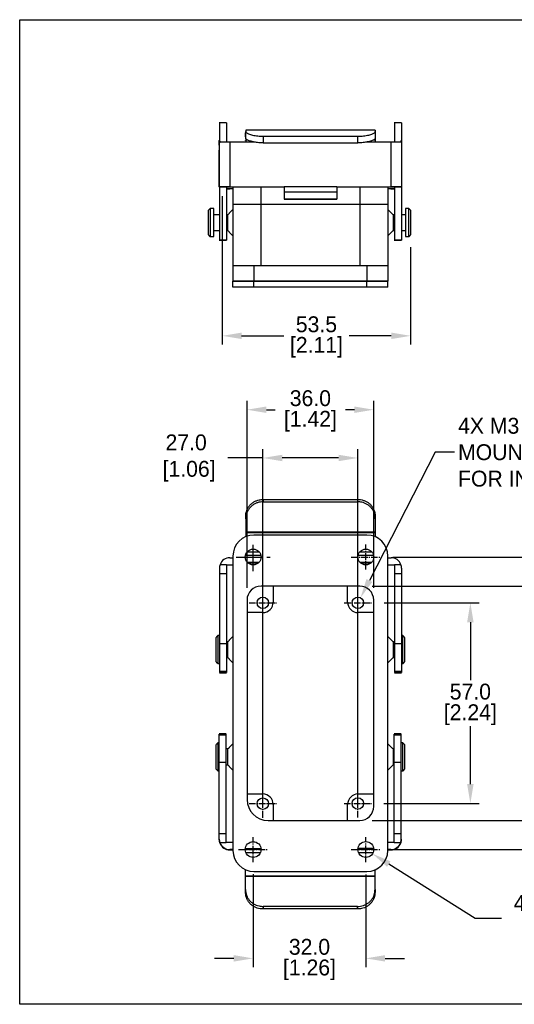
# Model space of a CAD drawing. Header units: inches. Extents: x 0 to 432, y 0 to 279.
# Tile 1 of 3: x 0 to 141, y 0 to 279. Entities that reach past the tile are written whole.
import ezdxf

# ---------------------------------------------------------------- set-up
doc = ezdxf.new("R2010")
doc.units = ezdxf.units.IN
doc.header["$LTSCALE"] = 10
doc.header["$MEASUREMENT"] = 0
doc.linetypes.add('CENTER2', pattern=[1.125, 0.75, -0.125, 0.125, -0.125])
doc.layers.add('Centerline', color=40, linetype='CENTER2')
doc.layers.add('DIM', color=140, linetype='Continuous')
doc.dimstyles.get("Standard").update_dxf_attribs({"dimtxt": 4.5, "dimasz": 5.5, "dimexe": 2.5, "dimexo": 3.5, "dimgap": 1, "dimtad": 0, "dimtih": 1, "dimtoh": 1, "dimdec": 1, "dimzin": 0, "dimdsep": 46, "dimtxsty": 'Standard', "dimcen": 0, "dimadec": 0, "dimazin": 0, "dimtfac": 1, "dimtdec": 1, "dimtofl": 0, "dimtmove": 0, "dimatfit": 3, "dimfxl": 0, "dimtolj": 1, "dimtzin": 0, "dimarcsym": 0})

# ---------------------------------------------------------------- blocks, each defined once
blk = doc.blocks.new('*D0')
at = {"layer": 'Defpoints', "color": 0}
for p in [(96.42, 45.12), (100.21, 42.73)]:
    blk.add_point(p, dxfattribs=at)
at = {"layer": 'DIM', "color": 0, "lineweight": -2}
for p, q in [((129.36, 24.32), (104.86, 39.8)), ((136.86, 24.32), (129.36, 24.32))]:
    blk.add_line(p, q, dxfattribs=at)
at = {"layer": 'DIM', "color": 0}
blk.add_solid([(105.35, 40.57), (104.37, 39.02), (100.21, 42.73)], dxfattribs=at)
at = {"layer": 'DIM', "color": 0, "insert": (151.36, 24.32), "char_height": 4.5, "attachment_point": 5}
blk.add_mtext('\\A1;4X ∅4.5\\P [∅0.18]', dxfattribs=at)
blk = doc.blocks.new('*D1')
at = {"layer": 'Defpoints', "color": 0}
for p in [(96.82, 115.37), (95.34, 112.49)]:
    blk.add_point(p, dxfattribs=at)
at = {"layer": 'DIM', "color": 0, "lineweight": -2}
for p, q in [((118.03, 156.64), (99.33, 120.26)), ((123.53, 156.64), (118.03, 156.64))]:
    blk.add_line(p, q, dxfattribs=at)
at = {"layer": 'DIM', "color": 0}
blk.add_solid([(98.52, 120.68), (100.15, 119.84), (96.82, 115.37)], dxfattribs=at)
at = {"layer": 'DIM', "color": 0, "insert": (124.53, 156.64), "char_height": 4.5, "attachment_point": 4}
blk.add_mtext('\\A1;4X M3\\PMOUNTING HOLES\\PFOR INSERT', dxfattribs=at)
blk = doc.blocks.new('*D2')
at = {"layer": 'Defpoints', "color": 0}
for p in [(64.58, 168.72), (64.58, 114.69), (100.58, 114.69)]:
    blk.add_point(p, dxfattribs=at)
at = {"layer": 'DIM', "color": 0, "lineweight": -2}
for p, q in [((64.58, 118.19), (64.58, 171.22)), ((100.58, 118.19), (100.58, 171.22)), ((70.08, 168.72), (72.58, 168.72)), ((95.08, 168.72), (92.58, 168.72))]:
    blk.add_line(p, q, dxfattribs=at)
at = {"layer": 'DIM', "color": 0}
for points in [[(70.08, 169.64), (70.08, 167.81), (64.58, 168.72)], [(95.08, 169.64), (95.08, 167.81), (100.58, 168.72)]]:
    blk.add_solid(points, dxfattribs=at)
at = {"layer": 'DIM', "color": 0, "char_height": 4.5, "attachment_point": 5}
for s, insert in [('\\A1;36.0', (82.58, 171.97)), ('\\A1;[1.42]', (82.58, 165.47))]:
    blk.add_mtext(s, dxfattribs=dict(at, insert=insert))
blk = doc.blocks.new('*D5')
at = {"layer": 'Defpoints', "color": 0}
for p in [(96.6, 118.66), (96.6, 52.16), (152.3, 52.16)]:
    blk.add_point(p, dxfattribs=at)
at = {"layer": 'DIM', "color": 0, "lineweight": -2}
for p, q in [((100.1, 118.66), (154.8, 118.66)), ((152.3, 113.16), (152.3, 92.41)), ((152.3, 57.66), (152.3, 78.41)), ((100.1, 52.16), (154.8, 52.16))]:
    blk.add_line(p, q, dxfattribs=at)
at = {"layer": 'DIM', "color": 0}
for points in [[(151.38, 113.16), (153.21, 113.16), (152.3, 118.66)], [(151.38, 57.66), (153.21, 57.66), (152.3, 52.16)]]:
    blk.add_solid(points, dxfattribs=at)
at = {"layer": 'DIM', "color": 0, "insert": (152.3, 85.41), "char_height": 4.5, "attachment_point": 5}
blk.add_mtext('\\A1;66.5\\P [2.62]', dxfattribs=at)
blk = doc.blocks.new('*D6')
at = {"layer": 'Defpoints', "color": 0}
for p in [(102.48, 126.93), (182.9, 126.93), (101.82, 43.93)]:
    blk.add_point(p, dxfattribs=at)
at = {"layer": 'DIM', "color": 0, "lineweight": -2}
for p, q in [((105.98, 126.93), (185.4, 126.93)), ((182.9, 121.43), (182.9, 92.43)), ((182.9, 49.43), (182.9, 78.43)), ((105.32, 43.93), (185.4, 43.93))]:
    blk.add_line(p, q, dxfattribs=at)
at = {"layer": 'DIM', "color": 0}
for points in [[(181.98, 121.43), (183.82, 121.43), (182.9, 126.93)], [(181.98, 49.43), (183.82, 49.43), (182.9, 43.93)]]:
    blk.add_solid(points, dxfattribs=at)
at = {"layer": 'DIM', "color": 0, "insert": (182.9, 85.43), "char_height": 4.5, "attachment_point": 5}
blk.add_mtext('\\A1; 83.0\\P [3.27]', dxfattribs=at)
blk = doc.blocks.new('*D7')
at = {"layer": 'Defpoints', "color": 0}
for p in [(66.32, 40.41), (98.32, 40.34), (66.32, 13.03)]:
    blk.add_point(p, dxfattribs=at)
at = {"layer": 'DIM', "color": 0, "lineweight": -2}
for p, q in [((66.32, 36.91), (66.32, 10.53)), ((98.32, 36.84), (98.32, 10.53)), ((60.82, 13.03), (55.32, 13.03)), ((103.82, 13.03), (109.32, 13.03))]:
    blk.add_line(p, q, dxfattribs=at)
at = {"layer": 'DIM', "color": 0}
for points in [[(60.82, 13.95), (60.82, 12.12), (66.32, 13.03)], [(103.82, 13.95), (103.82, 12.12), (98.32, 13.03)]]:
    blk.add_solid(points, dxfattribs=at)
at = {"layer": 'DIM', "color": 0, "char_height": 4.5, "attachment_point": 5}
for s, insert in [('\\A1;32.0', (82.32, 16.28)), ('\\A1;[1.26]', (82.32, 9.78))]:
    blk.add_mtext(s, dxfattribs=dict(at, insert=insert))
blk = doc.blocks.new('*D8')
at = {"layer": 'Defpoints', "color": 0}
for p in [(57.55, 232.85), (111.05, 218.35), (57.55, 189.69)]:
    blk.add_point(p, dxfattribs=at)
at = {"layer": 'DIM', "color": 0, "lineweight": -2}
for p, q in [((57.55, 229.35), (57.55, 187.19)), ((111.05, 214.85), (111.05, 187.19)), ((63.05, 189.69), (75.05, 189.69)), ((105.55, 189.69), (93.55, 189.69))]:
    blk.add_line(p, q, dxfattribs=at)
at = {"layer": 'DIM', "color": 0}
for points in [[(63.05, 190.61), (63.05, 188.78), (57.55, 189.69)], [(105.55, 190.61), (105.55, 188.78), (111.05, 189.69)]]:
    blk.add_solid(points, dxfattribs=at)
at = {"layer": 'DIM', "color": 0, "char_height": 4.5, "attachment_point": 5}
for s, insert in [('\\A1;53.5', (84.3, 192.94)), ('\\A1;[2.11]', (84.3, 186.44))]:
    blk.add_mtext(s, dxfattribs=dict(at, insert=insert))
blk = doc.blocks.new('*D10')
at = {"layer": 'Defpoints', "color": 0}
for p in [(100.01, 113.93), (99.99, 56.97), (128.02, 56.97)]:
    blk.add_point(p, dxfattribs=at)
at = {"layer": 'DIM', "color": 0, "lineweight": -2}
for p, q in [((103.51, 113.93), (130.52, 113.93)), ((128.02, 108.43), (128.02, 91.95)), ((128.02, 62.47), (128.02, 78.95)), ((103.49, 56.97), (130.52, 56.97))]:
    blk.add_line(p, q, dxfattribs=at)
at = {"layer": 'DIM', "color": 0}
for points in [[(127.11, 108.43), (128.94, 108.43), (128.02, 113.93)], [(127.11, 62.47), (128.94, 62.47), (128.02, 56.97)]]:
    blk.add_solid(points, dxfattribs=at)
at = {"layer": 'DIM', "color": 0, "char_height": 4.5, "attachment_point": 5}
for s, insert in [('\\A1;57.0', (128.02, 88.7)), ('\\A1;[2.24]', (128.02, 82.2))]:
    blk.add_mtext(s, dxfattribs=dict(at, insert=insert))
blk = doc.blocks.new('*D11')
at = {"layer": 'Defpoints', "color": 0}
for p in [(69.08, 155.03), (69.08, 52.95), (96.07, 52.98)]:
    blk.add_point(p, dxfattribs=at)
at = {"layer": 'DIM', "color": 0, "lineweight": -2}
for p, q in [((69.08, 56.45), (69.08, 157.53)), ((96.07, 56.48), (96.07, 157.53)), ((69.08, 155.03), (59.17, 155.03)), ((90.57, 155.03), (74.58, 155.03))]:
    blk.add_line(p, q, dxfattribs=at)
at = {"layer": 'DIM', "color": 0}
for points in [[(74.58, 155.94), (74.58, 154.11), (69.08, 155.03)], [(90.57, 155.94), (90.57, 154.11), (96.07, 155.03)]]:
    blk.add_solid(points, dxfattribs=at)
at = {"layer": 'DIM', "color": 0, "insert": (47.29, 155.03), "char_height": 4.5, "attachment_point": 5}
blk.add_mtext('\\A1;27.0\\P [1.06]', dxfattribs=at)

msp = doc.modelspace()

# ---------------------------------------------------------------- linework, layer by layer
at = {"lineweight": -3}
for p, q in [((56.69, 249.37), (56.75, 249.37)), ((106.42, 249.37), (106.48, 249.37)), ((56.69, 247.24), (56.75, 247.24)), ((64.21, 246.59), (64.15, 246.59)), ((64.21, 245.73), (64.21, 247.63)), ((69.18, 246.31), (69.18, 244.45)), ((69.18, 246.31), (96.03, 246.31)), ((96.03, 244.45), (96.03, 246.31)), ((101.01, 247.63), (101.01, 245.73)), ((106.42, 247.24), (106.48, 247.24)), ((56.69, 244.07), (56.75, 244.07)), ((56.75, 231.92), (56.75, 245.18)), ((59.73, 244.63), (59.73, 231.96)), ((66.96, 244.63), (59.73, 244.63)), ((64.21, 245.15), (64.15, 245.15)), ((64.21, 245.29), (64.69, 245.29)), ((69.18, 244.45), (96.03, 244.45)), ((105.48, 244.63), (98.25, 244.63)), ((100.52, 245.29), (101.01, 245.29)), ((105.48, 231.96), (105.48, 244.63)), ((108.46, 245.18), (108.46, 231.92)), ((56.69, 236.19), (56.69, 241)), ((56.69, 241), (56.75, 241)), ((56.69, 236.19), (56.75, 236.19)), ((56.69, 232.31), (56.75, 232.31)), ((56.75, 231.92), (56.75, 231.9)), ((58.74, 231.93), (56.92, 231.93)), ((58.74, 231.93), (75.15, 231.93)), ((58.74, 231.93), (58.74, 231.9)), ((59.73, 231.96), (75.15, 231.96)), ((60.58, 231.93), (60.58, 227.08)), ((68.53, 231.93), (68.53, 227.08)), ((90.07, 231.96), (75.15, 231.96)), ((75.15, 231.96), (75.15, 230.49)), ((90.07, 231.96), (90.07, 230.49)), ((90.07, 231.96), (105.48, 231.96)), ((90.07, 231.93), (106.48, 231.93)), ((96.63, 231.93), (96.63, 227.08)), ((104.59, 231.93), (104.59, 227.08)), ((108.29, 231.93), (106.48, 231.93)), ((106.48, 231.93), (106.48, 231.9)), ((108.46, 231.92), (108.46, 231.9)), ((56.69, 230.9), (56.75, 230.9)), ((58.74, 231.9), (56.75, 231.9)), ((58.72, 231.4), (59.68, 231.4)), ((60.58, 231.41), (58.74, 231.41)), ((60.58, 231.4), (59.68, 231.4)), ((90.07, 230.49), (75.15, 230.49)), ((75.15, 230.49), (75.15, 228.5)), ((90.07, 230.49), (90.07, 228.5)), ((106.42, 231.41), (104.59, 231.41)), ((105.43, 231.4), (104.59, 231.4)), ((105.43, 231.4), (106.42, 231.4)), ((106.42, 230.9), (106.48, 230.9)), ((108.46, 231.9), (106.48, 231.9)), ((56.69, 226.69), (56.75, 226.69)), ((60.58, 227.08), (68.53, 227.08)), ((60.58, 227.08), (60.58, 209.68)), ((60.58, 227.08), (68.53, 227.08)), ((68.53, 227.08), (68.53, 209.68)), ((68.53, 227.08), (96.63, 227.08)), ((68.53, 227.08), (96.63, 227.08)), ((90.07, 228.5), (75.15, 228.5)), ((75.15, 228.5), (75.15, 228.5)), ((90.07, 228.5), (90.07, 228.5)), ((96.63, 227.08), (96.63, 209.68)), ((96.63, 227.08), (104.59, 227.08)), ((96.63, 227.08), (104.59, 227.08)), ((104.59, 227.08), (104.59, 209.68)), ((106.42, 226.69), (106.48, 226.69)), ((53.62, 221.83), (53.62, 225.31)), ((54.11, 225.81), (54.11, 221.83)), ((55.11, 221.83), (55.11, 225.81)), ((59.09, 221.83), (59.09, 224.07)), ((106.08, 224.07), (106.08, 219.6)), ((109.56, 225.81), (109.56, 217.86)), ((110.55, 217.86), (110.55, 225.81)), ((111.05, 225.31), (111.05, 218.35)), ((53.62, 218.35), (53.62, 221.83)), ((54.11, 221.83), (54.11, 217.86)), ((55.11, 217.86), (55.11, 221.83)), ((59.09, 219.6), (59.09, 221.83)), ((58.74, 216.88), (56.75, 216.88)), ((108.46, 216.88), (106.48, 216.88)), ((60.58, 209.68), (60.58, 205.2)), ((60.58, 209.68), (66.55, 209.68)), ((66.55, 209.68), (66.55, 205.2)), ((66.55, 209.68), (98.62, 209.68)), ((98.62, 209.68), (98.62, 205.2)), ((98.62, 209.68), (104.59, 209.68)), ((104.59, 209.68), (104.59, 205.2)), ((60.58, 205.2), (66.55, 205.2)), ((60.58, 203.46), (60.58, 205.2)), ((66.55, 205.2), (60.58, 205.2)), ((66.55, 205.2), (98.62, 205.2)), ((66.55, 203.46), (66.55, 205.2)), ((98.62, 205.2), (66.55, 205.2)), ((98.62, 205.2), (104.59, 205.2)), ((98.62, 203.46), (98.62, 205.2)), ((104.59, 205.2), (98.62, 205.2)), ((104.59, 203.46), (104.59, 205.2)), ((66.55, 203.46), (60.58, 203.46)), ((98.62, 203.46), (66.55, 203.46)), ((104.59, 203.46), (98.62, 203.46)), ((69.18, 143.27), (69.18, 142.59)), ((69.18, 143.27), (96.03, 143.27)), ((69.18, 142.59), (96.03, 142.59)), ((96.03, 142.59), (96.03, 143.27)), ((64.21, 137.76), (64.21, 138.46)), ((101.01, 138.46), (101.01, 137.76)), ((64.21, 134.09), (101.01, 134.09)), ((64.21, 134.09), (64.21, 134.08)), ((64.21, 134.08), (101.01, 134.08)), ((64.21, 134.08), (64.21, 133.93)), ((64.21, 133.93), (101.01, 133.93)), ((98.62, 133.16), (66.55, 133.16)), ((101.01, 134.09), (101.01, 134.08)), ((101.01, 134.08), (101.01, 133.93)), ((59.73, 126.74), (60.58, 126.74)), ((60.58, 127.2), (60.58, 43.66)), ((64.14, 127.45), (68.49, 127.45)), ((64.59, 128.35), (68.04, 128.35)), ((96.14, 127.45), (100.49, 127.45)), ((96.59, 128.35), (100.04, 128.35)), ((104.59, 43.66), (104.59, 127.2)), ((104.59, 126.74), (105.48, 126.74)), ((56.75, 123.76), (56.75, 122.2)), ((58.74, 124.75), (56.92, 124.75)), ((58.74, 124.75), (58.74, 122.2)), ((58.74, 124.75), (60.58, 124.75)), ((60.58, 124.57), (58.74, 124.57)), ((64.63, 125.46), (68, 125.46)), ((67.83, 125.28), (64.8, 125.28)), ((64.8, 125.28), (67.83, 125.28)), ((96.63, 125.46), (100, 125.46)), ((99.83, 125.28), (96.8, 125.28)), ((96.8, 125.28), (99.83, 125.28)), ((104.59, 124.75), (106.48, 124.75)), ((106.48, 124.57), (104.59, 124.57)), ((108.29, 124.75), (106.48, 124.75)), ((106.48, 124.75), (106.48, 122.2)), ((108.46, 123.76), (108.46, 122.2)), ((58.74, 122.2), (56.75, 122.2)), ((108.46, 122.2), (106.48, 122.2)), ((96.6, 118.66), (68.56, 118.66)), ((72.02, 118.66), (72.02, 114.12)), ((93.15, 114.12), (93.15, 118.66)), ((64.58, 114.69), (64.58, 58.13)), ((100.58, 56.14), (100.58, 114.69)), ((69.03, 111.14), (64.58, 111.14)), ((100.58, 111.14), (96.13, 111.14)), ((55.83, 97.16), (55.83, 104.12)), ((56.32, 104.62), (56.32, 96.67)), ((108.83, 96.67), (108.83, 104.62)), ((109.33, 104.12), (109.33, 97.16)), ((58.74, 102.28), (56.75, 102.28)), ((59.09, 98.41), (59.09, 102.88)), ((106.08, 102.88), (106.08, 98.41)), ((108.46, 102.28), (106.48, 102.28)), ((58.74, 94.41), (56.75, 94.41)), ((108.46, 94.41), (106.48, 94.41)), ((56.69, 76.5), (58.68, 76.5)), ((106.42, 76.5), (108.41, 76.5)), ((55.83, 66.73), (55.83, 73.69)), ((56.32, 74.19), (56.32, 66.23)), ((108.83, 66.23), (108.83, 74.19)), ((109.33, 73.69), (109.33, 66.73)), ((59.09, 67.97), (59.09, 72.45)), ((106.08, 72.45), (106.08, 67.97)), ((56.69, 68.72), (58.68, 68.72)), ((106.42, 68.72), (108.41, 68.72)), ((64.58, 59.69), (69.03, 59.69)), ((96.13, 59.69), (100.58, 59.69)), ((72.02, 56.7), (72.02, 52.16)), ((93.15, 52.16), (93.15, 56.7)), ((70.55, 52.16), (96.6, 52.16)), ((56.69, 48.45), (58.68, 48.45)), ((56.69, 46.9), (56.69, 48.45)), ((58.68, 45.9), (58.68, 48.45)), ((106.42, 48.45), (108.41, 48.45)), ((106.42, 45.9), (106.42, 48.45)), ((108.41, 46.9), (108.41, 48.45)), ((56.69, 46.77), (56.69, 46.9)), ((56.87, 45.9), (58.68, 45.9)), ((60.58, 45.9), (58.68, 45.9)), ((106.42, 45.9), (104.59, 45.9)), ((106.42, 45.9), (108.24, 45.9)), ((108.41, 46.9), (108.41, 46.77)), ((60.58, 43.91), (59.68, 43.91)), ((59.68, 43.91), (59.68, 43.79)), ((59.68, 43.79), (60.58, 43.79)), ((64.08, 44.03), (68.55, 44.03)), ((68.54, 44.15), (64.09, 44.15)), ((68.33, 42.94), (64.3, 42.94)), ((96.08, 44.05), (100.55, 44.05)), ((100.54, 44.17), (96.09, 44.17)), ((100.33, 42.95), (96.3, 42.95)), ((105.43, 43.91), (104.59, 43.91)), ((104.59, 43.79), (105.43, 43.79)), ((105.43, 43.79), (105.43, 43.91)), ((100.95, 36.39), (64.15, 36.39)), ((64.15, 36.24), (64.15, 36.39)), ((66.55, 37.69), (98.62, 37.69)), ((100.95, 36.24), (100.95, 36.39)), ((100.95, 36.24), (64.15, 36.24)), ((64.15, 36.23), (64.15, 36.24)), ((100.95, 36.23), (64.15, 36.23)), ((100.95, 36.23), (100.95, 36.24)), ((64.15, 31.83), (64.15, 32.57)), ((100.95, 32.57), (100.95, 31.83)), ((69.13, 27.78), (69.13, 27.05)), ((95.98, 27.78), (69.13, 27.78)), ((95.98, 27.05), (69.13, 27.05)), ((95.98, 27.05), (95.98, 27.78))]:
    msp.add_line(p, q, dxfattribs=at)
for centre, radius in [((66.32, 126.93), 2.24), ((98.32, 126.93), 2.24), ((69.08, 113.93), 1.62), ((96.08, 113.93), 1.62), ((69.08, 56.94), 1.62), ((96.07, 56.97), 1.62), ((66.32, 43.91), 2.24), ((98.32, 43.93), 2.24)]:
    msp.add_circle(centre, radius, dxfattribs=at)
for centre, radius, start, end in [((59.31, 145.04), 99.59, 89.7555, 91.3739), ((105.91, 145.04), 99.59, 88.6261, 90.2445), ((59.31, 132.36), 99.59, 89.7555, 91.3739), ((105.91, 132.36), 99.59, 88.6261, 90.2445), ((66.55, 127.2), 5.97, 90, 180), ((98.62, 127.2), 5.97, 0, 90), ((59.73, 123.76), 2.98, 89.9984, 160.5251), ((105.48, 123.76), 2.98, 19.4749, 90.0016), ((68.56, 114.69), 3.98, 90, 180), ((96.6, 114.69), 3.98, 0, 90), ((69.03, 114.12), 2.98, 270, 0), ((96.13, 114.12), 2.98, 180, 270), ((69.03, 56.7), 2.98, 0, 90), ((96.13, 56.7), 2.98, 90, 180), ((70.55, 58.13), 5.97, 180, 270), ((96.6, 56.14), 3.98, 270, 0), ((59.68, 46.9), 2.98, 199.4729, 270.0007), ((59.68, 46.78), 2.98, 199.4729, 270.0007), ((105.43, 46.9), 2.98, 269.9993, 340.5271), ((105.43, 46.78), 2.98, 269.9993, 340.5271), ((66.55, 43.66), 5.97, 180, 270), ((98.62, 43.66), 5.97, 270, 0)]:
    msp.add_arc(centre, radius, start, end, dxfattribs=at)
for centre, ratio, start_param, end_param in [((59.73, 231.92), 0.013175, 2.801756, 3.141593), ((105.48, 231.92), 0.013175, 0, 0.339837), ((59.73, 123.76), 0.999913, 2.801756, 3.141593), ((105.48, 123.76), 0.999913, 0, 0.339837), ((59.68, 46.9), 0.999947, 3.141593, 3.48143), ((105.43, 46.9), 0.999947, 5.943348, 6.283185)]:
    msp.add_ellipse(centre, major_axis=(2.98, 0), ratio=ratio, start_param=start_param, end_param=end_param, dxfattribs=at)
for points in [[(58.68, 250.11), (56.69, 250.11)], [(58.74, 250.11), (56.75, 250.11)], [(108.41, 250.11), (106.42, 250.11)], [(108.46, 250.11), (106.48, 250.11)], [(64.21, 247.34), (64.15, 247.34)], [(64.21, 247.34), (64.15, 247.34)], [(101.01, 248.08), (64.21, 248.08)], [(56.69, 243.83), (56.69, 244.07)], [(56.75, 245.18), (56.92, 244.6)], [(64.15, 245.15), (64.15, 245.21)], [(108.29, 244.6), (108.46, 245.18)], [(56.69, 242.54), (56.75, 242.54)], [(75.15, 228.5), (90.07, 228.5)], [(54.11, 225.81), (53.62, 225.31)], [(55.11, 225.81), (54.11, 225.81)], [(56.75, 224.07), (55.11, 224.07)], [(59.09, 224.07), (58.74, 224.07)], [(60.58, 225.56), (59.09, 224.07)], [(106.08, 224.07), (104.59, 225.56)], [(106.48, 224.07), (106.08, 224.07)], [(109.56, 224.07), (108.46, 224.07)], [(110.55, 225.81), (109.56, 225.81)], [(111.05, 225.31), (110.55, 225.81)], [(53.62, 218.35), (54.11, 217.86)], [(55.11, 219.6), (56.75, 219.6)], [(58.74, 219.6), (59.09, 219.6)], [(59.09, 219.6), (60.58, 218.1)], [(104.59, 218.1), (106.08, 219.6)], [(106.08, 219.6), (106.48, 219.6)], [(108.46, 219.6), (109.56, 219.6)], [(110.55, 217.86), (111.05, 218.35)], [(54.11, 217.86), (55.11, 217.86)], [(56.69, 216.84), (56.75, 216.84)], [(56.75, 216.79), (58.74, 216.79)], [(106.42, 216.84), (106.48, 216.84)], [(106.48, 216.79), (108.46, 216.79)], [(109.56, 217.86), (110.55, 217.86)], [(64.21, 133.93), (64.21, 132.64)], [(101.01, 133.93), (101.01, 132.61)], [(56.32, 104.62), (55.83, 104.12)], [(56.75, 104.62), (56.32, 104.62)], [(60.58, 104.37), (59.09, 102.88)], [(106.08, 102.88), (104.59, 104.37)], [(108.83, 104.62), (108.46, 104.62)], [(109.33, 104.12), (108.83, 104.62)], [(59.09, 102.88), (58.74, 102.88)], [(106.48, 102.88), (106.08, 102.88)], [(58.74, 98.41), (59.09, 98.41)], [(59.09, 98.41), (60.58, 96.91)], [(104.59, 96.91), (106.08, 98.41)], [(106.08, 98.41), (106.48, 98.41)], [(55.83, 97.16), (56.32, 96.67)], [(56.32, 96.67), (56.75, 96.67)], [(108.46, 96.67), (108.83, 96.67)], [(108.83, 96.67), (109.33, 97.16)], [(56.75, 94.17), (58.74, 94.17)], [(56.75, 94.04), (58.74, 94.04)], [(106.48, 94.17), (108.46, 94.17)], [(106.48, 94.04), (108.46, 94.04)], [(58.68, 76.72), (56.69, 76.72)], [(108.41, 76.72), (106.42, 76.72)], [(56.32, 74.19), (55.83, 73.69)], [(56.69, 74.19), (56.32, 74.19)], [(60.58, 73.94), (59.09, 72.45)], [(106.08, 72.45), (104.59, 73.94)], [(108.83, 74.19), (108.41, 74.19)], [(109.33, 73.69), (108.83, 74.19)], [(59.09, 72.45), (58.68, 72.45)], [(106.42, 72.45), (106.08, 72.45)], [(58.68, 67.97), (59.09, 67.97)], [(59.09, 67.97), (60.58, 66.48)], [(104.59, 66.48), (106.08, 67.97)], [(106.08, 67.97), (106.42, 67.97)], [(55.83, 66.73), (56.32, 66.23)], [(56.32, 66.23), (56.69, 66.23)], [(108.41, 66.23), (108.83, 66.23)], [(108.83, 66.23), (109.33, 66.73)], [(56.87, 45.78), (56.69, 46.77)], [(108.41, 46.77), (108.24, 45.78)]]:
    msp.add_open_spline(points, degree=1, dxfattribs=at)
for points, knots in [([(56.75, 250.1), (56.75, 250.09), (56.75, 250.08), (56.75, 249.86), (56.75, 249.44), (56.75, 248.78), (56.75, 247.84), (56.75, 246.68), (56.75, 245.68), (56.75, 245.18)], [0, 0, 0, 0, 0.098466, 0.230533, 0.365378, 0.526046, 0.686616, 0.845153, 1, 1, 1, 1]), ([(58.74, 250.1), (58.74, 250.09), (58.74, 250.07), (58.74, 249.8), (58.74, 249.36), (58.74, 248.74), (58.74, 247.97), (58.74, 247.03), (58.74, 245.94), (58.74, 245.04), (58.74, 244.6)], [0, 0, 0, 0, 0.11316, 0.243895, 0.377205, 0.503984, 0.630652, 0.756146, 0.879521, 1, 1, 1, 1]), ([(106.48, 250.1), (106.48, 250.09), (106.48, 250.07), (106.48, 249.8), (106.48, 249.36), (106.48, 248.74), (106.48, 247.97), (106.48, 247.03), (106.48, 245.94), (106.48, 245.04), (106.48, 244.6)], [0, 0, 0, 0, 0.11316, 0.243895, 0.377205, 0.503984, 0.630652, 0.756146, 0.879521, 1, 1, 1, 1]), ([(108.46, 250.1), (108.46, 250.09), (108.46, 250.08), (108.46, 249.86), (108.46, 249.44), (108.46, 248.78), (108.46, 247.84), (108.46, 246.68), (108.46, 245.68), (108.46, 245.18)], [0, 0, 0, 0, 0.098466, 0.230533, 0.365378, 0.526046, 0.686616, 0.845153, 1, 1, 1, 1]), ([(64.15, 246.59), (64.15, 246.66), (64.15, 246.81), (64.15, 246.98), (64.15, 247.14), (64.15, 247.26), (64.15, 247.33), (64.15, 247.33), (64.15, 247.34)], [0, 0, 0, 0, 0.102324, 0.245853, 0.430209, 0.6036, 0.802127, 1, 1, 1, 1]), ([(64.15, 246.17), (64.15, 246.23), (64.15, 246.41), (64.15, 246.52), (64.15, 246.59)], [0, 0, 0, 0, 0.342614, 1, 1, 1, 1]), ([(64.21, 248.07), (64.21, 248.07), (64.21, 248.06), (64.21, 247.97), (64.21, 247.83), (64.21, 247.7), (64.21, 247.63)], [0, 0, 0, 0, 0.182542, 0.460481, 0.716082, 1, 1, 1, 1]), ([(64.21, 247.63), (64.22, 247.57), (64.25, 247.47), (64.46, 247.28), (64.8, 247.09), (65.27, 246.9), (65.84, 246.72), (66.5, 246.57), (67.25, 246.44), (68.14, 246.34), (68.8, 246.32), (69.18, 246.31)], [0, 0, 0, 0, 0.107088, 0.214166, 0.321303, 0.428439, 0.534726, 0.641016, 0.747554, 0.854092, 1, 1, 1, 1]), ([(96.03, 246.31), (96.31, 246.32), (96.87, 246.33), (97.69, 246.4), (98.45, 246.52), (99.15, 246.67), (99.76, 246.84), (100.27, 247.03), (100.65, 247.22), (100.94, 247.43), (100.98, 247.55), (101.01, 247.63)], [0, 0, 0, 0, 0.107053, 0.214107, 0.321166, 0.428224, 0.535136, 0.642046, 0.748436, 0.854829, 1, 1, 1, 1]), ([(101.01, 248.07), (101.01, 248.07), (101.01, 248.06), (101.01, 247.97), (101.01, 247.83), (101.01, 247.7), (101.01, 247.63)], [0, 0, 0, 0, 0.182542, 0.460481, 0.716082, 1, 1, 1, 1]), ([(56.69, 244.07), (56.69, 244.2), (56.69, 244.5), (56.69, 244.85), (56.69, 245.07), (56.69, 245.1)], [0, 0, 0, 0, 0.402239, 0.917965, 1, 1, 1, 1]), ([(69.18, 244.45), (68.9, 244.45), (68.34, 244.46), (67.53, 244.54), (66.76, 244.65), (66.06, 244.8), (65.45, 244.97), (64.95, 245.16), (64.57, 245.34), (64.27, 245.54), (64.23, 245.66), (64.21, 245.73)], [0, 0, 0, 0, 0.107, 0.214, 0.321007, 0.428012, 0.534839, 0.641663, 0.747862, 0.854066, 1, 1, 1, 1]), ([(64.21, 245.68), (64.21, 245.64), (64.21, 245.56), (64.21, 245.43), (64.21, 245.33), (64.21, 245.29)], [0, 0, 0, 0, 0.428162, 0.770703, 1, 1, 1, 1]), ([(64.21, 245.29), (64.21, 245.23), (64.21, 245.13), (64.21, 244.93), (64.21, 244.73), (64.21, 244.63)], [0, 0, 0, 0, 0.382086, 0.66962, 1, 1, 1, 1]), ([(101.01, 245.73), (100.99, 245.68), (100.97, 245.58), (100.75, 245.41), (100.41, 245.22), (99.95, 245.03), (99.38, 244.86), (98.71, 244.7), (97.97, 244.57), (97.08, 244.47), (96.42, 244.46), (96.03, 244.45)], [0, 0, 0, 0, 0.10708, 0.214148, 0.321287, 0.428423, 0.534538, 0.640657, 0.747027, 0.853399, 1, 1, 1, 1]), ([(101.01, 245.68), (101.01, 245.64), (101.01, 245.56), (101.01, 245.43), (101.01, 245.33), (101.01, 245.29)], [0, 0, 0, 0, 0.428162, 0.770703, 1, 1, 1, 1]), ([(101.01, 245.29), (101.01, 245.23), (101.01, 245.13), (101.01, 244.93), (101.01, 244.73), (101.01, 244.63)], [0, 0, 0, 0, 0.382086, 0.66962, 1, 1, 1, 1]), ([(56.69, 241), (56.69, 241.28), (56.69, 241.74), (56.69, 242.18), (56.69, 242.36)], [0, 0, 0, 0, 0.6100163, 1, 1, 1, 1]), ([(56.69, 232.31), (56.69, 232.48), (56.69, 232.8), (56.69, 233.43), (56.69, 234.19), (56.69, 235.13), (56.69, 235.83), (56.69, 236.19)], [0, 0, 0, 0, 0.209277, 0.399234, 0.577166, 0.783276, 1, 1, 1, 1]), ([(56.69, 231.97), (56.69, 231.99), (56.69, 232.14), (56.69, 232.23), (56.69, 232.31)], [0, 0, 0, 0, 0.157496, 1, 1, 1, 1]), ([(56.75, 231.85), (56.75, 231.82), (56.75, 231.75), (56.75, 231.27), (56.75, 230.54), (56.75, 229.6), (56.75, 228.37), (56.75, 226.86), (56.75, 225.1), (56.75, 223.31), (56.75, 221.57), (56.75, 219.98), (56.75, 218.7), (56.75, 217.76), (56.75, 217.13), (56.75, 216.96), (56.75, 216.88)], [0, 0, 0, 0, 0.048247, 0.112792, 0.178153, 0.245249, 0.314315, 0.407218, 0.50152, 0.595149, 0.685763, 0.771011, 0.848846, 0.90398, 0.953912, 1, 1, 1, 1]), ([(58.74, 231.85), (58.74, 231.82), (58.74, 231.75), (58.74, 231.27), (58.74, 230.54), (58.74, 229.6), (58.74, 228.37), (58.74, 226.86), (58.74, 225.1), (58.74, 223.31), (58.74, 221.57), (58.74, 219.98), (58.74, 218.7), (58.74, 217.76), (58.74, 217.13), (58.74, 216.96), (58.74, 216.88)], [0, 0, 0, 0, 0.048247, 0.112792, 0.178153, 0.245249, 0.314315, 0.407218, 0.50152, 0.595149, 0.685763, 0.771011, 0.848846, 0.90398, 0.953912, 1, 1, 1, 1]), ([(106.48, 231.85), (106.48, 231.82), (106.48, 231.75), (106.48, 231.27), (106.48, 230.54), (106.48, 229.6), (106.48, 228.37), (106.48, 226.86), (106.48, 225.1), (106.48, 223.31), (106.48, 221.57), (106.48, 219.98), (106.48, 218.7), (106.48, 217.76), (106.48, 217.13), (106.48, 216.96), (106.48, 216.88)], [0, 0, 0, 0, 0.048247, 0.112792, 0.178153, 0.245249, 0.314315, 0.407218, 0.50152, 0.595149, 0.685763, 0.771011, 0.848846, 0.90398, 0.953912, 1, 1, 1, 1]), ([(108.46, 231.85), (108.46, 231.82), (108.46, 231.75), (108.46, 231.27), (108.46, 230.54), (108.46, 229.6), (108.46, 228.37), (108.46, 226.86), (108.46, 225.1), (108.46, 223.31), (108.46, 221.57), (108.46, 219.98), (108.46, 218.7), (108.46, 217.76), (108.46, 217.13), (108.46, 216.96), (108.46, 216.88)], [0, 0, 0, 0, 0.048247, 0.112792, 0.178153, 0.245249, 0.314315, 0.407218, 0.50152, 0.595149, 0.685763, 0.771011, 0.848846, 0.90398, 0.953912, 1, 1, 1, 1]), ([(64.21, 138.46), (64.22, 138.73), (64.25, 139.28), (64.46, 140.07), (64.8, 140.82), (65.26, 141.49), (65.84, 142.08), (66.5, 142.56), (67.24, 142.93), (68.14, 143.21), (68.8, 143.25), (69.18, 143.27)], [0, 0, 0, 0, 0.105569, 0.214168, 0.31975, 0.428443, 0.533219, 0.641022, 0.74605, 0.854098, 1, 1, 1, 1]), ([(69.18, 142.59), (68.91, 142.57), (68.35, 142.55), (67.54, 142.35), (66.76, 142.02), (66.07, 141.58), (65.46, 141.03), (64.95, 140.38), (64.57, 139.66), (64.28, 138.79), (64.23, 138.14), (64.21, 137.76)], [0, 0, 0, 0, 0.105472, 0.214001, 0.319474, 0.428015, 0.533297, 0.641667, 0.746353, 0.854073, 1, 1, 1, 1]), ([(96.03, 143.27), (96.31, 143.26), (96.87, 143.24), (97.68, 143.03), (98.45, 142.71), (99.15, 142.27), (99.76, 141.71), (100.26, 141.07), (100.65, 140.35), (100.94, 139.48), (100.98, 138.83), (101.01, 138.46)], [0, 0, 0, 0, 0.105525, 0.214108, 0.319633, 0.428226, 0.533596, 0.64205, 0.746922, 0.854835, 1, 1, 1, 1]), ([(101.01, 137.76), (100.99, 138.03), (100.97, 138.58), (100.75, 139.38), (100.42, 140.13), (99.96, 140.8), (99.38, 141.39), (98.72, 141.87), (97.98, 142.24), (97.08, 142.52), (96.42, 142.56), (96.03, 142.59)], [0, 0, 0, 0, 0.105564, 0.21415, 0.319728, 0.428427, 0.533034, 0.640662, 0.745529, 0.853405, 1, 1, 1, 1]), ([(64.21, 137.76), (64.21, 137.33), (64.21, 136.54), (64.21, 135.5), (64.21, 134.71), (64.21, 134.28), (64.21, 134.09)], [0, 0, 0, 0, 0.351531, 0.652637, 0.847394, 1, 1, 1, 1]), ([(101.01, 137.76), (101.01, 137.33), (101.01, 136.54), (101.01, 135.5), (101.01, 134.71), (101.01, 134.28), (101.01, 134.09)], [0, 0, 0, 0, 0.351531, 0.652637, 0.847394, 1, 1, 1, 1]), ([(56.75, 122.2), (56.75, 121.65), (56.75, 120.56), (56.75, 118.98), (56.75, 117.5), (56.75, 116.09), (56.75, 114.6), (56.75, 113.07), (56.75, 111.49), (56.75, 109.98), (56.75, 108.53), (56.75, 107.11), (56.75, 105.8), (56.75, 104.57), (56.75, 103.46), (56.75, 102.66), (56.75, 102.28)], [0, 0, 0, 0, 0.064361, 0.127814, 0.192068, 0.258029, 0.325925, 0.417254, 0.50996, 0.602004, 0.691084, 0.774888, 0.851405, 0.905605, 0.954692, 1, 1, 1, 1]), ([(58.74, 122.2), (58.74, 121.65), (58.74, 120.56), (58.74, 118.98), (58.74, 117.5), (58.74, 116.09), (58.74, 114.6), (58.74, 113.07), (58.74, 111.49), (58.74, 109.98), (58.74, 108.53), (58.74, 107.11), (58.74, 105.8), (58.74, 104.57), (58.74, 103.46), (58.74, 102.66), (58.74, 102.28)], [0, 0, 0, 0, 0.064361, 0.127814, 0.192068, 0.258029, 0.325925, 0.417254, 0.50996, 0.602004, 0.691084, 0.774888, 0.851405, 0.905605, 0.954692, 1, 1, 1, 1]), ([(106.48, 122.2), (106.48, 121.65), (106.48, 120.56), (106.48, 118.98), (106.48, 117.5), (106.48, 116.09), (106.48, 114.6), (106.48, 113.07), (106.48, 111.49), (106.48, 109.98), (106.48, 108.53), (106.48, 107.11), (106.48, 105.8), (106.48, 104.57), (106.48, 103.46), (106.48, 102.66), (106.48, 102.28)], [0, 0, 0, 0, 0.0643613, 0.1278142, 0.1920684, 0.2580286, 0.3259245, 0.4172545, 0.5099596, 0.6020039, 0.691084, 0.7748884, 0.8514053, 0.9056055, 0.9546924, 1, 1, 1, 1]), ([(108.46, 122.2), (108.46, 121.65), (108.46, 120.56), (108.46, 118.98), (108.46, 117.5), (108.46, 116.09), (108.46, 114.6), (108.46, 113.07), (108.46, 111.49), (108.46, 109.98), (108.46, 108.53), (108.46, 107.11), (108.46, 105.8), (108.46, 104.57), (108.46, 103.46), (108.46, 102.66), (108.46, 102.28)], [0, 0, 0, 0, 0.0643613, 0.1278142, 0.1920684, 0.2580286, 0.3259245, 0.4172545, 0.5099596, 0.6020039, 0.691084, 0.7748884, 0.8514053, 0.9056055, 0.9546924, 1, 1, 1, 1]), ([(56.75, 102.28), (56.75, 101.78), (56.75, 100.84), (56.75, 99.51), (56.75, 98.36), (56.75, 97.37), (56.75, 96.45), (56.75, 95.62), (56.75, 94.91), (56.75, 94.57), (56.75, 94.41)], [0, 0, 0, 0, 0.159194, 0.298085, 0.420551, 0.530568, 0.631982, 0.757222, 0.878967, 1, 1, 1, 1]), ([(58.74, 102.28), (58.74, 101.78), (58.74, 100.84), (58.74, 99.51), (58.74, 98.36), (58.74, 97.37), (58.74, 96.45), (58.74, 95.62), (58.74, 94.91), (58.74, 94.57), (58.74, 94.41)], [0, 0, 0, 0, 0.159194, 0.298085, 0.420551, 0.530568, 0.631982, 0.757222, 0.878967, 1, 1, 1, 1]), ([(106.48, 102.28), (106.48, 101.78), (106.48, 100.84), (106.48, 99.51), (106.48, 98.36), (106.48, 97.37), (106.48, 96.45), (106.48, 95.62), (106.48, 94.91), (106.48, 94.57), (106.48, 94.41)], [0, 0, 0, 0, 0.159194, 0.298085, 0.420551, 0.530568, 0.631982, 0.757222, 0.878967, 1, 1, 1, 1]), ([(108.46, 102.28), (108.46, 101.78), (108.46, 100.84), (108.46, 99.51), (108.46, 98.36), (108.46, 97.37), (108.46, 96.45), (108.46, 95.62), (108.46, 94.91), (108.46, 94.57), (108.46, 94.41)], [0, 0, 0, 0, 0.159194, 0.298085, 0.420551, 0.530568, 0.631982, 0.757222, 0.878967, 1, 1, 1, 1]), ([(56.75, 94.41), (56.75, 94.31), (56.75, 94.18), (56.75, 94.19), (56.75, 94.19)], [0, 0, 0, 0, 0.687014, 1, 1, 1, 1]), ([(56.75, 94.09), (56.75, 94.07), (56.75, 94.04), (56.75, 94.05), (56.75, 94.05)], [0, 0, 0, 0, 0.7974076, 1, 1, 1, 1]), ([(58.74, 94.41), (58.74, 94.31), (58.74, 94.18), (58.74, 94.19), (58.74, 94.19)], [0, 0, 0, 0, 0.687014, 1, 1, 1, 1]), ([(58.74, 94.09), (58.74, 94.07), (58.74, 94.04), (58.74, 94.05), (58.74, 94.05)], [0, 0, 0, 0, 0.797374, 1, 1, 1, 1]), ([(106.48, 94.41), (106.48, 94.31), (106.48, 94.18), (106.48, 94.19), (106.48, 94.19)], [0, 0, 0, 0, 0.687014, 1, 1, 1, 1]), ([(106.48, 94.09), (106.48, 94.07), (106.48, 94.04), (106.48, 94.05), (106.48, 94.05)], [0, 0, 0, 0, 0.797408, 1, 1, 1, 1]), ([(108.46, 94.41), (108.46, 94.31), (108.46, 94.18), (108.46, 94.19), (108.46, 94.19)], [0, 0, 0, 0, 0.687014, 1, 1, 1, 1]), ([(108.46, 94.09), (108.46, 94.07), (108.46, 94.04), (108.46, 94.05), (108.46, 94.05)], [0, 0, 0, 0, 0.797374, 1, 1, 1, 1]), ([(56.69, 76.5), (56.69, 76.59), (56.69, 76.71), (56.69, 76.7), (56.69, 76.7)], [0, 0, 0, 0, 0.715435, 1, 1, 1, 1]), ([(56.69, 68.72), (56.69, 69.22), (56.69, 70.16), (56.69, 71.49), (56.69, 72.63), (56.69, 73.62), (56.69, 74.52), (56.69, 75.33), (56.69, 76.02), (56.69, 76.34), (56.69, 76.5)], [0, 0, 0, 0, 0.159194, 0.298085, 0.420551, 0.530568, 0.631982, 0.757222, 0.878967, 1, 1, 1, 1]), ([(58.68, 76.5), (58.68, 76.59), (58.68, 76.71), (58.68, 76.7), (58.68, 76.7)], [0, 0, 0, 0, 0.715435, 1, 1, 1, 1]), ([(58.68, 68.72), (58.68, 69.22), (58.68, 70.16), (58.68, 71.49), (58.68, 72.63), (58.68, 73.62), (58.68, 74.52), (58.68, 75.33), (58.68, 76.02), (58.68, 76.34), (58.68, 76.5)], [0, 0, 0, 0, 0.159194, 0.298085, 0.420551, 0.530568, 0.631982, 0.757222, 0.878967, 1, 1, 1, 1]), ([(106.42, 76.5), (106.42, 76.59), (106.42, 76.71), (106.42, 76.7), (106.42, 76.7)], [0, 0, 0, 0, 0.715435, 1, 1, 1, 1]), ([(106.42, 68.72), (106.42, 69.22), (106.42, 70.16), (106.42, 71.49), (106.42, 72.63), (106.42, 73.62), (106.42, 74.52), (106.42, 75.33), (106.42, 76.02), (106.42, 76.34), (106.42, 76.5)], [0, 0, 0, 0, 0.159194, 0.298085, 0.420551, 0.530568, 0.631982, 0.757222, 0.878967, 1, 1, 1, 1]), ([(108.41, 76.5), (108.41, 76.59), (108.41, 76.71), (108.41, 76.7), (108.41, 76.7)], [0, 0, 0, 0, 0.715435, 1, 1, 1, 1]), ([(108.41, 68.72), (108.41, 69.22), (108.41, 70.16), (108.41, 71.49), (108.41, 72.63), (108.41, 73.62), (108.41, 74.52), (108.41, 75.33), (108.41, 76.02), (108.41, 76.34), (108.41, 76.5)], [0, 0, 0, 0, 0.159194, 0.298085, 0.420551, 0.530568, 0.631982, 0.757222, 0.878967, 1, 1, 1, 1]), ([(56.69, 48.45), (56.69, 49), (56.69, 50.09), (56.69, 51.68), (56.69, 53.19), (56.69, 54.62), (56.69, 56.13), (56.69, 57.7), (56.69, 59.32), (56.69, 60.87), (56.69, 62.36), (56.69, 63.82), (56.69, 65.16), (56.69, 66.4), (56.69, 67.54), (56.69, 68.33), (56.69, 68.72)], [0, 0, 0, 0, 0.064361, 0.127814, 0.192068, 0.258029, 0.325925, 0.417254, 0.50996, 0.602004, 0.691084, 0.774888, 0.851405, 0.905605, 0.954692, 1, 1, 1, 1]), ([(58.68, 48.45), (58.68, 49), (58.68, 50.09), (58.68, 51.68), (58.68, 53.19), (58.68, 54.62), (58.68, 56.13), (58.68, 57.7), (58.68, 59.32), (58.68, 60.87), (58.68, 62.36), (58.68, 63.82), (58.68, 65.16), (58.68, 66.4), (58.68, 67.54), (58.68, 68.33), (58.68, 68.72)], [0, 0, 0, 0, 0.064361, 0.127814, 0.192068, 0.258029, 0.325925, 0.417254, 0.50996, 0.602004, 0.691084, 0.774888, 0.851405, 0.905605, 0.954692, 1, 1, 1, 1]), ([(106.42, 48.45), (106.42, 49), (106.42, 50.09), (106.42, 51.68), (106.42, 53.19), (106.42, 54.62), (106.42, 56.13), (106.42, 57.7), (106.42, 59.32), (106.42, 60.87), (106.42, 62.36), (106.42, 63.82), (106.42, 65.16), (106.42, 66.4), (106.42, 67.54), (106.42, 68.33), (106.42, 68.72)], [0, 0, 0, 0, 0.064361, 0.127814, 0.192068, 0.258029, 0.325925, 0.417254, 0.50996, 0.602004, 0.691084, 0.774888, 0.851405, 0.905605, 0.954692, 1, 1, 1, 1]), ([(108.41, 48.45), (108.41, 49), (108.41, 50.09), (108.41, 51.68), (108.41, 53.19), (108.41, 54.62), (108.41, 56.13), (108.41, 57.7), (108.41, 59.32), (108.41, 60.87), (108.41, 62.36), (108.41, 63.82), (108.41, 65.16), (108.41, 66.4), (108.41, 67.54), (108.41, 68.33), (108.41, 68.72)], [0, 0, 0, 0, 0.064361, 0.127814, 0.192068, 0.258029, 0.325925, 0.417254, 0.50996, 0.602004, 0.691084, 0.774888, 0.851405, 0.905605, 0.954692, 1, 1, 1, 1]), ([(64.15, 36.39), (64.15, 36.99), (64.15, 37.61), (64.15, 38.23), (64.15, 38.24)], [0, 0, 0, 0, 0.976159, 1, 1, 1, 1]), ([(100.95, 36.39), (100.95, 36.99), (100.95, 37.6), (100.95, 38.21), (100.95, 38.22)], [0, 0, 0, 0, 0.990667, 1, 1, 1, 1]), ([(64.15, 32.57), (64.15, 33), (64.15, 33.79), (64.15, 34.82), (64.15, 35.61), (64.15, 36.04), (64.15, 36.23)], [0, 0, 0, 0, 0.351531, 0.652637, 0.847394, 1, 1, 1, 1]), ([(100.95, 32.57), (100.95, 33), (100.95, 33.79), (100.95, 34.82), (100.95, 35.61), (100.95, 36.04), (100.95, 36.23)], [0, 0, 0, 0, 0.351531, 0.652637, 0.847394, 1, 1, 1, 1]), ([(64.15, 32.57), (64.17, 32.3), (64.19, 31.75), (64.4, 30.96), (64.74, 30.22), (65.2, 29.55), (65.78, 28.96), (66.44, 28.49), (67.18, 28.12), (68.08, 27.84), (68.74, 27.8), (69.13, 27.78)], [0, 0, 0, 0, 0.105564, 0.21415, 0.319728, 0.428427, 0.533034, 0.640662, 0.745529, 0.853405, 1, 1, 1, 1]), ([(69.13, 27.05), (68.85, 27.06), (68.29, 27.08), (67.48, 27.28), (66.71, 27.61), (66.01, 28.04), (65.4, 28.59), (64.9, 29.23), (64.51, 29.95), (64.22, 30.81), (64.18, 31.46), (64.15, 31.83)], [0, 0, 0, 0, 0.105525, 0.214108, 0.319633, 0.428226, 0.533596, 0.64205, 0.746922, 0.854835, 1, 1, 1, 1]), ([(95.98, 27.78), (96.25, 27.79), (96.81, 27.81), (97.62, 28.02), (98.4, 28.34), (99.09, 28.77), (99.7, 29.32), (100.21, 29.96), (100.59, 30.68), (100.88, 31.55), (100.93, 32.2), (100.95, 32.57)], [0, 0, 0, 0, 0.105472, 0.214001, 0.319474, 0.428015, 0.533297, 0.641667, 0.746353, 0.854073, 1, 1, 1, 1]), ([(100.95, 31.83), (100.94, 31.56), (100.91, 31.01), (100.7, 30.23), (100.36, 29.48), (99.9, 28.81), (99.32, 28.23), (98.66, 27.75), (97.92, 27.39), (97.02, 27.11), (96.36, 27.07), (95.98, 27.05)], [0, 0, 0, 0, 0.105569, 0.214168, 0.31975, 0.428443, 0.533219, 0.641022, 0.74605, 0.854098, 1, 1, 1, 1])]:
    msp.add_open_spline(points, degree=3, knots=knots, dxfattribs=at)
at = {"layer": 'Centerline'}
for p, q in [((66.32, 122.93), (66.32, 130.9)), ((61.5, 126.93), (71.13, 126.93))]:
    msp.add_line(p, q, dxfattribs=at)
at = {"layer": 'Centerline', "ltscale": 0.25}
for p, q in [((98.32, 123.34), (98.32, 130.47)), ((94.19, 126.93), (102.48, 126.93)), ((69.08, 109.94), (69.08, 117.91)), ((96.08, 109.95), (96.08, 117.92)), ((65.16, 113.93), (73.01, 113.93)), ((92.16, 113.93), (100.01, 113.93)), ((69.08, 52.95), (69.08, 60.92)), ((96.07, 52.98), (96.07, 60.95)), ((65.16, 56.94), (73.01, 56.94)), ((92.14, 56.97), (99.99, 56.97)), ((66.32, 40.32), (66.32, 47.46)), ((98.32, 40.34), (98.32, 47.47)), ((62.19, 43.91), (70.48, 43.91)), ((94.19, 43.93), (102.48, 43.93))]:
    msp.add_line(p, q, dxfattribs=at)
at = {"layer": 'Defpoints'}
msp.add_lwpolyline([(431.8, 0), (0, 0), (0, 279.4), (431.8, 279.4)], close=True, dxfattribs=at)

# ---------------------------------------------------------------- dimensions: what is measured, and where the dimension line sits
at = {"layer": 'DIM'}
for base, p1, p2, picture, middle in [((57.55, 189.69), (111.05, 218.35), (57.55, 232.85), '*D8', (84.3, 189.69)), ((64.58, 168.72), (100.58, 114.69), (64.58, 114.69), '*D2', (82.58, 168.72)), ((66.32, 13.03), (98.32, 40.34), (66.32, 40.41), '*D7', (82.32, 13.03))]:
    dim = msp.add_linear_dim(base=base, p1=p1, p2=p2, dimstyle='Standard', override={"dimpost": '\\X'}, dxfattribs=at)
    dim.commit()
    dim.dimension.update_dxf_attribs({"geometry": picture, "text_midpoint": middle})
for p1, p2, text, picture, middle in [((95.34, 112.49), (96.82, 115.37), '4X M3\\PMOUNTING HOLES\\PFOR INSERT', '*D1', (154.53, 156.64)), ((96.42, 45.12), (100.21, 42.73), '4X <>', '*D0', (151.36, 24.32))]:
    dim = msp.add_diameter_dim_2p(p1=p1, p2=p2, text=text, dimstyle='Standard', override={"dimpost": '\\X'}, dxfattribs=at)
    dim.commit()
    dim.dimension.update_dxf_attribs({"geometry": picture, "text_midpoint": middle, "dimtype": 163})
dim = msp.add_linear_dim(base=(69.08, 155.03), p1=(96.07, 52.98), p2=(69.08, 52.95), dimstyle='Standard', override={"dimpost": '\\X'}, dxfattribs=at)
dim.commit()
dim.dimension.update_dxf_attribs({"geometry": '*D11', "text_midpoint": (47.29, 155.03), "dimtype": 160})
dim = msp.add_linear_dim(base=(182.9, 126.93), p1=(101.82, 43.93), p2=(102.48, 126.93), angle=90, text=' <>', dimstyle='Standard', override={"dimpost": '\\X'}, dxfattribs=at)
dim.commit()
dim.dimension.update_dxf_attribs({"geometry": '*D6', "text_midpoint": (182.9, 85.43), "dimtype": 160})
dim = msp.add_linear_dim(base=(152.3, 52.16), p1=(96.6, 118.66), p2=(96.6, 52.16), angle=90, dimstyle='Standard', override={"dimpost": '\\X'}, dxfattribs=at)
dim.commit()
dim.dimension.update_dxf_attribs({"geometry": '*D5', "text_midpoint": (152.3, 85.41), "dimtype": 160})
dim = msp.add_linear_dim(base=(128.02, 56.97), p1=(100.01, 113.93), p2=(99.99, 56.97), angle=90, dimstyle='Standard', override={"dimpost": '\\X'}, dxfattribs=at)
dim.commit()
dim.dimension.update_dxf_attribs({"geometry": '*D10', "text_midpoint": (128.02, 85.45)})

doc.saveas('drawing.dxf')
